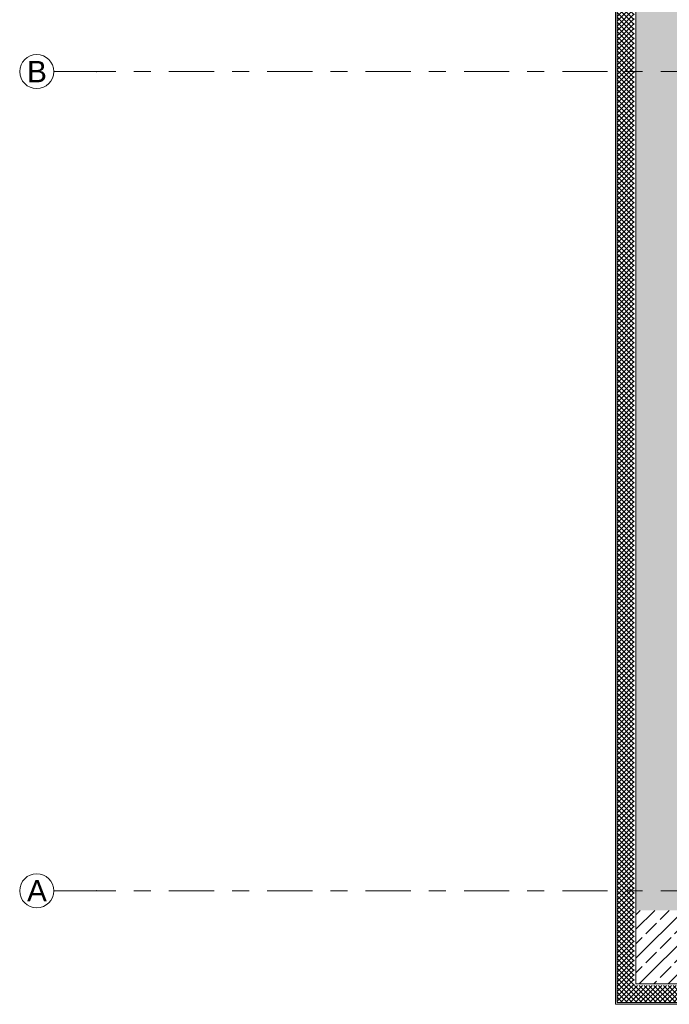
# Model space of a CAD drawing. Header units: metres. Extents: x -3.6 to 84.5, y -11 to 16.8.
# Tile 2 of 76: x -3.6 to 0.2, y -0.1 to 5.7. Entities that reach past the tile are written whole.
import ezdxf

# ---------------------------------------------------------------- set-up
doc = ezdxf.new("R2010")
doc.units = ezdxf.units.M
doc.header["$MEASUREMENT"] = 0
doc.linetypes.add('Strichlinie doppelt', pattern=[0.546806, 0.264583, -0.105833, 0.070556, -0.105833])
doc.layers.add('451 - Universal.Achsen Raster', color=7, linetype='Continuous')
doc.layers.add('604 - Struktur.Wand Aussen', color=7, linetype='Continuous')
doc.styles.add('ERSTELLTER_STIL_2', font='txt')
pattern_1 = [(0, (0, 0), (0, 0.08660254), [0, -0.05]), (0, (0.025, 0.0433), (0, 0.08660254), [0, -0.05])]
pattern_2 = [(45, (0, 0), (-0.014142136, 0.014142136), []), (135, (0, 0), (0.014142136, 0.014142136), [])]
pattern_3 = [(45, (0, 0), (-0.0848528, 0.0848528), []), (45, (-0.04243, 0.04243), (-0.0848528, 0.0848528), [0.09, -0.03])]
pattern_4 = [(315, (0, 0), (0.014142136, 0.014142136), []), (45, (0, 0), (-0.014142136, 0.014142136), [])]

msp = doc.modelspace()

# ---------------------------------------------------------------- hatches: boundary and pattern name
at = {"layer": '604 - Struktur.Wand Aussen', "linetype": 'Continuous', "lineweight": 0, "true_color": 0x000000}
h = msp.add_hatch(dxfattribs=at)
h.set_pattern_fill('Verputz_0001', color=18, style=0, pattern_type=2)
h.set_pattern_definition(pattern_1)
h.paths.add_polyline_path([(-0.1252, -0.105), (-0.125, -0.1048), (-0.125, 13.805), (-0.135, 13.805), (-0.135, -0.105)])
h = msp.add_hatch(dxfattribs=at)
h.set_pattern_fill('Dämmung__hart_2_0001', color=18, style=0, pattern_type=2)
h.set_pattern_definition(pattern_4)
h.paths.add_polyline_path([(-0.027, -0.005), (-0.025, -0.003), (-0.025, 13.705), (-0.125, 13.705), (-0.125, -0.005)])
h = msp.add_hatch(dxfattribs=at)
h.set_pattern_fill('Beton__Stahlbeton_0001', color=18, style=0, pattern_type=2)
h.set_pattern_definition(pattern_3)
h.paths.add_polyline_path([(0.38, 13.34), (-0.015, 13.34), (-0.015, 0.435), (0.38, 0.435), (0.38, 0.7), (0.405, 0.7), (0.405, 5.2), (0.38, 5.2), (0.38, 6), (0.405, 6), (0.405, 8.1), (0.38, 8.1), (0.38, 8.5), (0.405, 8.5), (0.405, 13), (0.38, 13)])
h = msp.add_hatch(dxfattribs=at)
h.set_pattern_fill('Beton__Stahlbeton_0001', color=18, style=0, pattern_type=2)
h.set_pattern_definition(pattern_3)
h.paths.add_polyline_path([(-0.015, 0.435), (-0.015, 0.0072), (0.38, 0.4094), (0.38, 0.435)])
h = msp.add_hatch(dxfattribs=at)
h.set_pattern_fill('Beton__Stahlbeton_0001', color=18, style=0, pattern_type=2)
h.set_pattern_definition(pattern_3)
h.paths.add_polyline_path([(-0.015, 0.0072), (-0.015, 0.005), (0.405, 0.005), (0.405, 0.25), (0.38, 0.25), (0.38, 0.4094)])
h = msp.add_hatch(dxfattribs=at)
h.set_pattern_fill('Dämmung__hart_2_0001', color=18, style=0, pattern_type=2)
h.set_pattern_definition(pattern_2)
h.paths.add_polyline_path([(-0.125, -0.005), (-0.125, -0.1048), (-0.027, -0.005)])
h = msp.add_hatch(dxfattribs=at)
h.set_pattern_fill('Dämmung__hart_2_0001', color=18, style=0, pattern_type=2)
h.set_pattern_definition(pattern_2)
h.paths.add_polyline_path([(-0.025, -0.005), (-0.027, -0.005), (-0.125, -0.1048), (-0.125, -0.105), (-0.025, -0.105)])
h = msp.add_hatch(dxfattribs=at)
h.set_pattern_fill('Dämmung__hart_2_0001', color=18, style=0, pattern_type=2)
h.set_pattern_definition(pattern_4)
h.paths.add_polyline_path([(-0.025, -0.003), (-0.027, -0.005), (-0.025, -0.005)])
h = msp.add_hatch(dxfattribs=at)
h.set_pattern_fill('Dämmung__hart_2_0001', color=18, style=0, pattern_type=2)
h.set_pattern_definition(pattern_2)
h.paths.add_polyline_path([(-0.025, -0.105), (14.93, -0.105), (14.93, -0.005), (-0.025, -0.005)])
h = msp.add_hatch(dxfattribs=at)
h.set_pattern_fill('Verputz_0001', color=18, style=0, pattern_type=2)
h.set_pattern_definition(pattern_1)
h.paths.add_polyline_path([(-0.1252, -0.105), (-0.135, -0.105), (-0.135, -0.115)])
h = msp.add_hatch(dxfattribs=at)
h.set_pattern_fill('Verputz_0001', color=18, style=0, pattern_type=2)
h.set_pattern_definition(pattern_1)
h.paths.add_polyline_path([(-0.1252, -0.105), (-0.135, -0.115), (-0.125, -0.115), (-0.125, -0.105)])
h = msp.add_hatch(dxfattribs=at)
h.set_pattern_fill('Verputz_0001', color=18, style=0, pattern_type=2)
h.set_pattern_definition(pattern_1)
h.paths.add_polyline_path([(-0.125, -0.1048), (-0.1252, -0.105), (-0.125, -0.105)])
h = msp.add_hatch(dxfattribs=at)
h.set_pattern_fill('Verputz_0001', color=18, style=0, pattern_type=2)
h.set_pattern_definition(pattern_1)
h.paths.add_polyline_path([(-0.125, -0.115), (14.93, -0.115), (14.93, -0.105), (-0.125, -0.105)])

# ---------------------------------------------------------------- linework, layer by layer
at = {"layer": '451 - Universal.Achsen Raster', "color": 160, "linetype": 'Strichlinie doppelt', "lineweight": 9, "true_color": 0x3232ff}
for p, q in [((-3.175, 5.35), (-3.425, 5.35)), ((64.935, 5.35), (-3.175, 5.35)), ((-3.175, 0.55), (-3.425, 0.55)), ((64.935, 0.55), (-3.175, 0.55))]:
    msp.add_line(p, q, dxfattribs=at)
at = {"layer": '451 - Universal.Achsen Raster', "color": 160, "linetype": 'Continuous', "lineweight": 9, "true_color": 0x3232ff}
for centre in [(-3.525, 5.35), (-3.525, 0.55)]:
    msp.add_circle(centre, 0.1, dxfattribs=at)
at = {"layer": '451 - Universal.Achsen Raster', "color": 160, "linetype": 'Strichlinie doppelt', "lineweight": 9, "true_color": 0x3232ff}
for p in [(-3.175, 5.35), (-3.175, 5.35), (-3.175, 0.55), (-3.175, 0.55)]:
    msp.add_point(p, dxfattribs=at)
at = {"layer": '604 - Struktur.Wand Aussen', "color": 7, "linetype": 'Continuous', "lineweight": 13}
for p, q in [((-0.125, 13.705), (-0.125, -0.005)), ((-0.015, 0.005), (0.405, 0.005)), ((-0.125, -0.005), (-0.125, -0.1048)), ((-0.125, -0.005), (-0.125, -0.1048)), ((-0.125, -0.1048), (-0.125, -0.105)), ((-0.125, -0.1048), (-0.125, -0.105))]:
    msp.add_line(p, q, dxfattribs=at)
at = {"layer": '604 - Struktur.Wand Aussen', "color": 7, "linetype": 'Continuous', "lineweight": 18}
for p, q in [((-0.015, 13.34), (-0.015, 0.435)), ((-0.015, 0.435), (-0.015, 0.0072)), ((-0.015, 0.435), (-0.015, 0.0072)), ((-0.015, 0.005), (-0.015, 0.0072)), ((-0.015, 0.005), (-0.015, 0.0072))]:
    msp.add_line(p, q, dxfattribs=at)
at = {"layer": '604 - Struktur.Wand Aussen', "color": 7, "linetype": 'Continuous', "lineweight": 5}
for p, q in [((-0.125, -0.105), (-0.025, -0.105)), ((-0.025, -0.105), (14.93, -0.105))]:
    msp.add_line(p, q, dxfattribs=at)
at = {"layer": '604 - Struktur.Wand Aussen', "color": 7, "linetype": 'Continuous', "lineweight": 13, "flags": 128}
msp.add_lwpolyline([(-0.135, 13.815), (-0.135, -0.105)], dxfattribs=at)
at = {"layer": '604 - Struktur.Wand Aussen', "color": 7, "linetype": 'Continuous', "lineweight": 5, "flags": 128}
for points in [[(-0.135, -0.115), (-0.135, -0.105)], [(-0.135, -0.115), (14.93, -0.115)]]:
    msp.add_lwpolyline(points, dxfattribs=at)

# ---------------------------------------------------------------- texts
at = {"layer": '451 - Universal.Achsen Raster', "color": 160, "lineweight": 9, "true_color": 0x3232ff, "char_height": 0.125, "attachment_point": 1, "style": 'ERSTELLTER_STIL_2'}
for s, insert in [('\\A1;{\\pql;\\pt0;\\fArial|b0|i0|c0|p38;B}', (-3.5821, 5.4125)), ('\\A1;{\\pql;\\pt0;\\fArial|b0|i0|c0|p38;A}', (-3.5821, 0.6125))]:
    msp.add_mtext(s, dxfattribs=dict(at, insert=insert))

doc.saveas('drawing.dxf')
